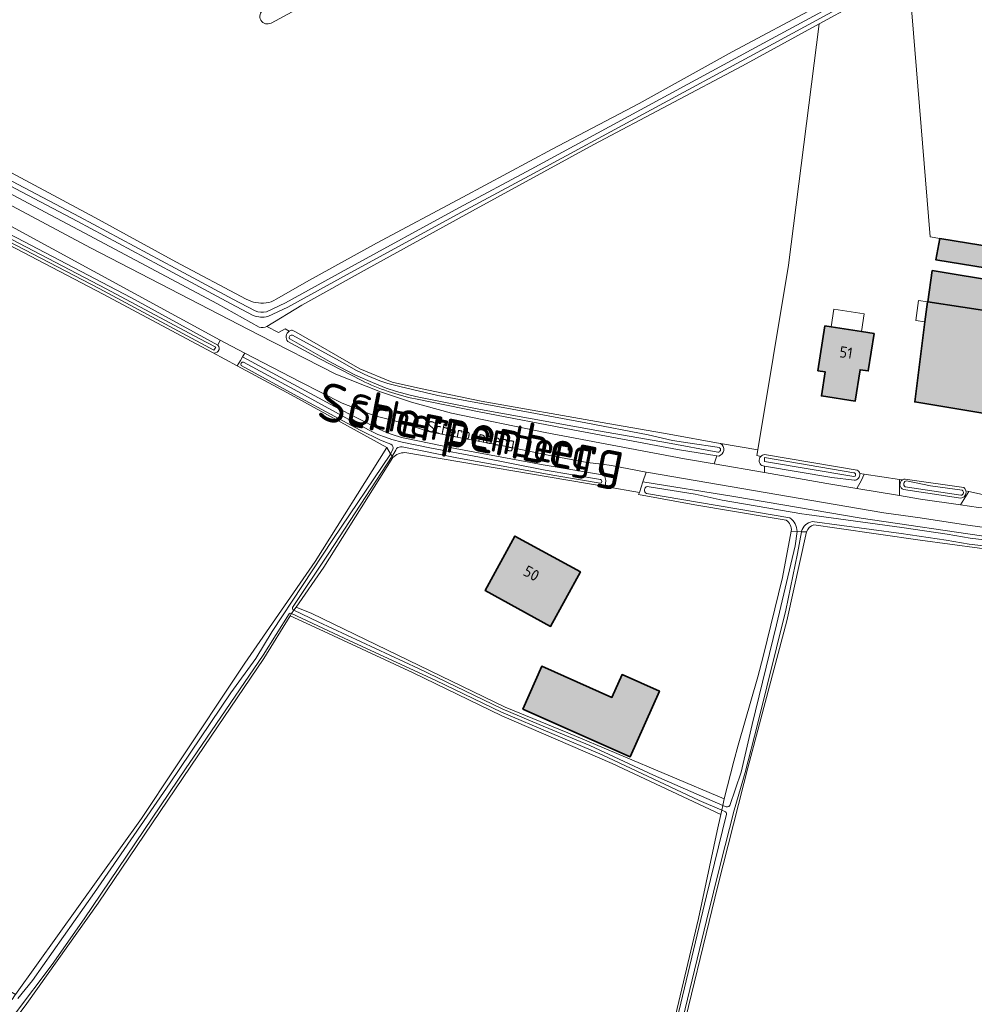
# Model space of a CAD drawing. Header units: metres. Extents: x 200031 to 204075, y 460125 to 464703.
# Tile 15 of 178: x 200327 to 200481, y 462962 to 463121. Entities that reach past the tile are written whole.
import ezdxf
from ezdxf.enums import TextEntityAlignment as Align

# ---------------------------------------------------------------- set-up
doc = ezdxf.new("R2010")
doc.units = ezdxf.units.M
doc.header["$LTSCALE"] = 2
for name, color, linetype, lineweight in [('B-WE-GR-BOOMTEELT-GV', 253, 'Continuous', 13), ('B-WE-GR-GRAS-GV', 253, 'Continuous', 13), ('B-WE-OG-BEBOUWING-GV', 253, 'Continuous', 35), ('B-WE-OG-BEBOUWING-T18', 253, 'Continuous', 18), ('B-WE-OG-BEBOUWING_LUIFEL-GV', 253, 'Continuous', 18), ('B-WE-OG-TERREIN_CULTUURSCHEIDING-GV', 253, 'Continuous', 18), ('B-WE-OG-TERREIN_ERF-GV', 253, 'Continuous', 18), ('B-WE-OG-TOPOGRAFIE-T18', 250, 'Continuous', 18), ('B-WE-OG-TOPOGRAFIE-T25_2000', 250, 'Continuous', 18), ('B-WE-OG-TOPOGRAFIE-T25_2500', 250, 'Continuous', 18), ('B-WE-OG-WATER_SLOOT-GV', 253, 'Continuous', 18), ('B-WE-VH-ONVERHARD-GV', 253, 'Continuous', 18), ('B-WE-VH-VERHARDING_ASFALT-GV', 253, 'Continuous', 18), ('B-WE-VH-VERHARDING_BETON-A', 254, 'Continuous', 25), ('B-WE-VH-VERHARDING_OPEN-GV', 253, 'Continuous', 18)]:
    doc.layers.add(name, color=color, linetype=linetype, lineweight=lineweight)
doc.styles.add('NLCS-ISO-M1000-T18', font='NLCS-ISO.ttf', dxfattribs={"height": 1.8})
doc.styles.add('NLCS-ISO-M2000-T25', font='NLCS-ISO.ttf', dxfattribs={"height": 5})
doc.styles.add('NLCS-ISO-M2500-T25', font='NLCS-ISO.ttf', dxfattribs={"height": 6.25})

msp = doc.modelspace()

# ---------------------------------------------------------------- hatches: boundary and pattern name
at = {"layer": 'B-WE-VH-VERHARDING_BETON-A'}
h = msp.add_hatch(color=256, dxfattribs=at)
h.dxf.hatch_style = 1
h.paths.add_polyline_path([(200499.692, 463065.572), (200501.588, 463077.315), (200499.194, 463077.702), (200499.81, 463081.513), (200475.327, 463085.466), (200474.691, 463082.027), (200494.924, 463078.76), (200492.878, 463066.092), (200495.2, 463065.717), (200495.291, 463066.283)])
h = msp.add_hatch(color=256, dxfattribs=at)
h.dxf.hatch_style = 1
h.paths.add_polyline_path([(200473.364, 463075.225), (200484.65, 463073.525), (200488.597, 463072.877), (200491.023, 463072.557), (200491.651, 463077.429), (200489.377, 463077.773), (200485.43, 463078.421), (200474.09, 463080.283)])
h = msp.add_hatch(color=256, dxfattribs=at)
h.dxf.hatch_style = 1
h.paths.add_polyline_path([(200484.65, 463073.525), (200473.364, 463075.225), (200473.311, 463075.233), (200472.898, 463071.99), (200471.255, 463059.094), (200482.595, 463057.232), (200483.961, 463068.065)])
h = msp.add_hatch(color=256, dxfattribs=at)
h.dxf.hatch_style = 1
h.paths.add_polyline_path([(200464.702, 463070.123), (200462.653, 463070.439), (200457.759, 463071.195), (200456.76, 463071.349), (200455.644, 463064.119), (200456.789, 463063.942), (200456.188, 463060.052), (200461.662, 463059.207), (200462.445, 463064.283), (200463.769, 463064.079)])
h = msp.add_hatch(color=256, dxfattribs=at)
h.dxf.hatch_style = 1
h.paths.add_polyline_path([(200417.296, 463031.621), (200406.717, 463037.427), (200401.892, 463028.636), (200412.471, 463022.83)])
h = msp.add_hatch(color=256, dxfattribs=at)
h.dxf.hatch_style = 1
h.paths.add_polyline_path([(200407.975, 463009.471), (200425.345, 463001.772), (200430.046, 463012.377), (200424.012, 463015.052), (200422.378, 463011.365), (200411.042, 463016.39)])

# ---------------------------------------------------------------- linework, layer by layer
at = {"layer": 'B-WE-GR-BOOMTEELT-GV', "flags": 128}
for points in [[(200444.091, 463161.754), (200367.354, 463120.275)], [(200368.162, 463075.681), (200373.545, 463078.726), (200384.355, 463084.706), (200398.335, 463092.165), (200412.72, 463099.885), (200426.766, 463107.266), (200441.806, 463115.601), (200455.719, 463123.062)], [(200276.588, 463121.403), (200278.696, 463120.277), (200297.313, 463110.335), (200317.842, 463100.091), (200338.916, 463088.846), (200351.977, 463081.717), (200363.344, 463075.683)]]:
    msp.add_lwpolyline(points, dxfattribs=at)
at = {"layer": 'B-WE-GR-BOOMTEELT-GV'}
for points in [[(200367.354, 463120.275, -0.9852575), (200366.133, 463122.361)], [(200363.344, 463075.683, 0.1597066), (200366.549, 463075.066)], [(200366.549, 463075.066, 0.1341735), (200368.162, 463075.681)]]:
    msp.add_lwpolyline(points, format="xyb", dxfattribs=at)
at = {"layer": 'B-WE-GR-GRAS-GV', "flags": 128}
for points in [[(200470.329, 463127.918), (200473.731, 463085.724), (200475.327, 463085.466), (200499.81, 463081.513), (200499.194, 463077.702), (200501.588, 463077.315), (200499.692, 463065.572), (200529.89, 463066.369), (200537.166, 463066.105), (200547.794, 463064.786), (200546.826, 463057.414), (200552.115, 463056.58), (200550.773, 463045.58), (200568.182, 463046.794), (200576.925, 463047.215), (200587.172, 463092.96), (200602.762, 463162.978)], [(200445.932, 463051.341), (200450.899, 463081.158), (200455.813, 463120.128), (200443.463, 463113.378), (200419.473, 463100.628), (200399.869, 463089.942), (200382.889, 463080.57), (200372.34, 463074.719), (200366.68, 463071.259), (200368.556, 463070.3), (200369.632, 463070.896), (200370.282, 463070.495)], [(200340.276, 463076.486), (200317.892, 463088.162), (200316.319, 463088.983), (200311.368, 463091.621), (200311.275, 463091.671), (200298.307, 463098.58), (200293.754, 463101.067), (200261.452, 463059.633), (200283.966, 463046.894), (200287.048, 463040.331), (200284.606, 463028.747), (200277.938, 463014.385), (200266.697, 462997.727), (200272.071, 462993.716)], [(200273.106, 462995.21), (200281.875, 462989.947), (200290.718, 462984.371), (200326.102, 462963.376), (200346.426, 462991.781), (200351.884, 463000), (200363.101, 463016.887), (200374.456, 463033.306), (200386.041, 463051.723), (200383.398, 463053.176), (200370.625, 463060.233), (200361.904, 463064.906), (200357.884, 463067.06), (200357.876, 463067.064), (200355.271, 463068.459), (200340.276, 463076.486)], [(200370.788, 463070.671), (200371.394, 463070.324), (200381.68, 463064.43), (200386.909, 463062.251), (200391.5, 463061.268), (200401.275, 463059.225), (200420.807, 463055.758), (200431.612, 463053.884), (200439.874, 463052.358), (200439.93, 463052.348), (200445.932, 463051.341)], [(200481.694, 463035.47), (200472.118, 463036.77), (200458.686, 463038.704), (200454.974, 463039.236)], [(200453.813, 463038.081), (200450.605, 463023.705), (200444.346, 463000), (200443.651, 462997.441), (200439.483, 462980.933), (200432.867, 462953.712), (200428.291, 462935.5), (200422.595, 462912.18), (200418.082, 462893.965), (200414.984, 462880.454), (200414.92, 462880.173), (200413.02, 462873.077)], [(200411.103, 462873.646), (200411.633, 462875.44), (200417.146, 462895.942), (200423.187, 462920.936), (200430.99, 462952.939), (200436.356, 462975.673), (200439.39, 462989.795), (200439.951, 462992.469), (200422.421, 463000.689), (200404.585, 463008.374), (200390.277, 463015.322), (200374.429, 463022.728), (200370.429, 463024.549), (200366.172, 463017.623), (200354.416, 463000.256), (200339.449, 462978.149), (200327.956, 462961.925), (200325.106, 462958.177)]]:
    msp.add_lwpolyline(points, dxfattribs=at)
at = {"layer": 'B-WE-GR-GRAS-GV'}
for points in [[(200370.282, 463070.495, -0.1227963), (200370.788, 463070.671)], [(200454.974, 463039.236, 0.2651058), (200453.813, 463038.081)]]:
    msp.add_lwpolyline(points, format="xyb", dxfattribs=at)
at = {"layer": 'B-WE-OG-BEBOUWING-GV', "flags": 128}
for points in [[(200499.692, 463065.572), (200501.588, 463077.315), (200499.194, 463077.702), (200499.81, 463081.513), (200475.327, 463085.466), (200474.691, 463082.027), (200494.924, 463078.76), (200492.878, 463066.092), (200495.2, 463065.717), (200495.291, 463066.283)], [(200473.364, 463075.225), (200484.65, 463073.525), (200488.597, 463072.877), (200491.023, 463072.557), (200491.651, 463077.429), (200489.377, 463077.773), (200485.43, 463078.421), (200474.09, 463080.283)], [(200484.65, 463073.525), (200473.364, 463075.225), (200473.311, 463075.233), (200472.898, 463071.99), (200471.255, 463059.094), (200482.595, 463057.232), (200483.961, 463068.065)], [(200464.702, 463070.123), (200462.653, 463070.439), (200457.759, 463071.195), (200456.76, 463071.349), (200455.644, 463064.119), (200456.789, 463063.942), (200456.188, 463060.052), (200461.662, 463059.207), (200462.445, 463064.283), (200463.769, 463064.079)], [(200417.296, 463031.621), (200406.717, 463037.427), (200401.892, 463028.636), (200412.471, 463022.83)], [(200407.975, 463009.471), (200425.345, 463001.772), (200430.046, 463012.377), (200424.012, 463015.052), (200422.378, 463011.365), (200411.042, 463016.39)]]:
    msp.add_lwpolyline(points, close=True, dxfattribs=at)
at = {"layer": 'B-WE-OG-BEBOUWING_LUIFEL-GV', "flags": 128}
for points in [[(200472.898, 463071.99), (200473.311, 463075.233), (200471.875, 463075.471), (200471.436, 463072.235)], [(200458.2, 463074.054), (200457.759, 463071.195), (200462.653, 463070.439), (200463.095, 463073.298)]]:
    msp.add_lwpolyline(points, close=True, dxfattribs=at)
at = {"layer": 'B-WE-OG-TERREIN_CULTUURSCHEIDING-GV', "flags": 128}
for points in [[(200365.433, 463071.136), (200358.702, 463074.896), (200337.158, 463086.362), (200313.082, 463099.169), (200293.804, 463109.493), (200277.433, 463118.129), (200275.212, 463119.301), (200271.699, 463121.358), (200270.528, 463119.551), (200295.548, 463106.728), (200338.232, 463083.969), (200365.39, 463069.895), (200377.804, 463063.58), (200385, 463060.706), (200390.024, 463059.06), (200396.472, 463057.266), (200411.595, 463054.153), (200434.091, 463049.9), (200438.876, 463049.072), (200439.3, 463050.397), (200432.988, 463051.406), (200416.086, 463054.597), (200400.966, 463057.493), (200390.652, 463059.558)], [(200370.282, 463070.495), (200369.632, 463070.896), (200368.556, 463070.3), (200366.68, 463071.259)], [(200381.996, 463062.522), (200375.203, 463066.049), (200370.065, 463068.845)], [(200388.94, 463053.213), (200397.086, 463051.554), (200411.269, 463048.917), (200421.198, 463047.241), (200420.758, 463049.005), (200418.365, 463049.301), (200412.368, 463050.432), (200404.799, 463051.969), (200398.179, 463053.203), (200392.969, 463054.229), (200388.32, 463055.743), (200383.931, 463056.861), (200378.827, 463058.871), (200372.061, 463062.305), (200363.112, 463066.948), (200362.76, 463066.342), (200377.694, 463058.293), (200384.933, 463054.617)], [(200457.882, 463046.901), (200447.004, 463048.732), (200447.004, 463047.666), (200457.05, 463045.928), (200461.904, 463045.108), (200462.645, 463046.459), (200463.09, 463047.406), (200462.378, 463047.506)], [(200518.493, 463033.039), (200519.434, 463031.384), (200521.199, 463031.521), (200520.794, 463032.405), (200519.854, 463033.823), (200518.844, 463034.783), (200517.145, 463035.814), (200514.921, 463036.718), (200511.019, 463037.209), (200506.72, 463037.243), (200493.333, 463037.645), (200486.773, 463038.222), (200479.462, 463039.232), (200472.152, 463040.34), (200466.284, 463041.142), (200428.297, 463047.679), (200427.917, 463047.751), (200427.38, 463046.149), (200442.085, 463043.796), (200462.592, 463040.29), (200483.851, 463037.196), (200492.633, 463036.442), (200498.263, 463036.08), (200508.96, 463035.549)], [(200461.475, 463046.457), (200457.882, 463046.901)], [(200469.263, 463046.481), (200468.799, 463046.577), (200468.799, 463043.943), (200472.17, 463043.373), (200478.649, 463042.465), (200479.99, 463044.602), (200479.529, 463044.701)], [(200478.658, 463043.547), (200476.247, 463043.906), (200469.435, 463044.942)]]:
    msp.add_lwpolyline(points, dxfattribs=at)
msp.add_lwpolyline([(200318.622, 463089.527), (200323.933, 463086.813), (200344.741, 463075.931), (200358.76, 463068.258), (200359.145, 463069.054), (200325.459, 463087.422), (200319.218, 463090.656)], close=True, dxfattribs=at)
at = {"layer": 'B-WE-OG-TERREIN_CULTUURSCHEIDING-GV'}
for points in [[(200366.68, 463071.259, -0.1803397), (200365.433, 463071.136)], [(200370.065, 463068.845, -0.4577888), (200370.282, 463070.495)], [(200390.652, 463059.558, -0.0601427), (200381.996, 463062.522)], [(200384.933, 463054.617, 0.0489396), (200388.94, 463053.213)], [(200462.378, 463047.506, -0.5001931), (200461.475, 463046.457)], [(200469.435, 463044.942, -0.6066469), (200469.263, 463046.481)], [(200479.529, 463044.701, -0.4551067), (200478.658, 463043.547)]]:
    msp.add_lwpolyline(points, format="xyb", dxfattribs=at)
at = {"layer": 'B-WE-OG-TERREIN_ERF-GV', "flags": 128}
for points in [[(200540.796, 463043.665), (200545.128, 463044.49), (200545.22, 463045.193), (200546.826, 463057.414), (200547.794, 463064.786), (200537.166, 463066.105), (200529.89, 463066.369), (200530.433, 463045.776), (200490.247, 463044.716), (200489.92, 463065.717), (200495.2, 463065.717), (200492.878, 463066.092), (200494.924, 463078.76), (200474.691, 463082.027), (200475.327, 463085.466), (200473.731, 463085.724), (200470.329, 463127.918), (200461.585, 463123.282), (200455.813, 463120.128)], [(200455.813, 463120.128), (200450.899, 463081.158), (200445.932, 463051.341), (200445.777, 463050.408), (200446.399, 463050.249)], [(200386.999, 463050.111), (200375.849, 463032.386), (200371.404, 463025.959), (200373.953, 463024.899), (200405.135, 463009.788), (200415.251, 463005.66), (200423.17, 463002.302), (200440.49, 462994.956), (200442.038, 463001.087), (200442.733, 463003.646), (200445.955, 463014.686), (200446.801, 463017.961), (200449.922, 463030.736), (200451.336, 463038.221)], [(200450.524, 463039.983), (200448.268, 463040.375), (200435.751, 463042.471), (200426.695, 463044.107), (200426.818, 463044.473), (200421.275, 463045.414), (200388.953, 463050.905)], [(200447.002, 463050.587), (200461.957, 463048.073)], [(200462.378, 463047.506), (200463.09, 463047.406), (200468.799, 463046.577), (200469.263, 463046.481)], [(200469.725, 463046.63), (200479.211, 463045.236)], [(200479.529, 463044.701), (200479.99, 463044.602), (200484.911, 463043.54), (200487.449, 463043.463), (200495.308, 463043.222), (200511.331, 463043.265), (200524.801, 463043.667), (200535.053, 463044.127), (200540.035, 463044.483)]]:
    msp.add_lwpolyline(points, dxfattribs=at)
for points in [[(200488.597, 463072.877), (200484.65, 463073.525), (200483.961, 463068.065), (200482.595, 463057.232), (200471.255, 463059.094), (200472.898, 463071.99), (200473.311, 463075.233), (200473.364, 463075.225), (200474.09, 463080.283), (200485.43, 463078.421), (200489.377, 463077.773), (200491.651, 463077.429), (200491.023, 463072.557)], [(200456.76, 463071.349), (200457.759, 463071.195), (200462.653, 463070.439), (200464.702, 463070.123), (200463.769, 463064.079), (200462.445, 463064.283), (200461.662, 463059.207), (200456.188, 463060.052), (200456.789, 463063.942), (200455.644, 463064.119)], [(200401.892, 463028.636), (200406.717, 463037.427), (200417.296, 463031.621), (200412.471, 463022.83)], [(200411.042, 463016.39), (200422.378, 463011.365), (200424.012, 463015.052), (200430.046, 463012.377), (200425.345, 463001.772), (200407.975, 463009.471)]]:
    msp.add_lwpolyline(points, close=True, dxfattribs=at)
at = {"layer": 'B-WE-OG-TERREIN_ERF-GV'}
for points in [[(200388.953, 463050.905, 0.1808374), (200386.999, 463050.111)], [(200446.399, 463050.249, -0.1822667), (200447.002, 463050.587)], [(200461.957, 463048.073, -0.2126924), (200462.378, 463047.506)], [(200469.263, 463046.481, -0.1426178), (200469.725, 463046.63)], [(200479.211, 463045.236, -0.1666995), (200479.529, 463044.701)], [(200451.336, 463038.221, 0.2708666), (200450.524, 463039.983)]]:
    msp.add_lwpolyline(points, format="xyb", dxfattribs=at)
at = {"layer": 'B-WE-OG-WATER_SLOOT-GV', "flags": 128}
for points in [[(200366.594, 463073.655), (200369.709, 463075.096), (200379.735, 463080.653), (200397.691, 463090.425), (200409.34, 463096.673), (200427.018, 463106.269), (200446.139, 463116.618), (200465.675, 463127.239), (200477.604, 463134.141), (200481.615, 463136.735), (200486.044, 463139.727), (200492.211, 463144.082), (200503.042, 463151.209), (200514.381, 463158.835), (200529.731, 463169.22), (200537.04, 463174.224), (200542.702, 463178.22), (200549.415, 463182.525), (200556.188, 463187.007), (200560.996, 463190.312), (200569.138, 463195.912), (200573.67, 463198.633)], [(200573.67, 463198.633), (200569.138, 463195.912), (200560.996, 463190.312), (200556.188, 463187.007), (200549.415, 463182.525), (200542.702, 463178.22), (200537.04, 463174.224), (200529.731, 463169.22), (200514.381, 463158.835), (200503.042, 463151.209), (200492.211, 463144.082), (200486.044, 463139.727), (200481.615, 463136.735), (200477.604, 463134.141), (200465.675, 463127.239), (200446.139, 463116.618), (200427.018, 463106.269), (200409.34, 463096.673), (200397.691, 463090.425), (200379.735, 463080.653), (200369.709, 463075.096), (200366.594, 463073.655)], [(200574.053, 463197.911), (200569.58, 463195.225), (200561.458, 463189.639), (200556.645, 463186.331), (200549.86, 463181.841), (200543.158, 463177.542), (200537.506, 463173.553), (200530.191, 463168.545), (200514.837, 463158.158), (200503.494, 463150.529), (200492.671, 463143.407), (200486.508, 463139.055), (200482.065, 463136.054), (200478.031, 463133.445), (200466.074, 463126.527), (200446.528, 463115.901), (200427.407, 463105.551), (200409.728, 463095.955), (200398.079, 463089.707), (200380.128, 463079.938), (200370.079, 463074.368), (200366.847, 463072.873)], [(200366.847, 463072.873), (200370.079, 463074.368), (200380.128, 463079.938), (200398.079, 463089.707), (200409.728, 463095.955), (200427.407, 463105.551), (200446.528, 463115.901), (200466.074, 463126.527), (200478.031, 463133.445), (200482.065, 463136.054), (200486.508, 463139.055), (200492.671, 463143.407), (200503.494, 463150.529), (200514.837, 463158.158), (200530.191, 463168.545), (200537.506, 463173.553), (200543.158, 463177.542), (200549.86, 463181.841), (200556.645, 463186.331), (200561.458, 463189.639), (200569.58, 463195.225), (200574.053, 463197.911)], [(200367.354, 463120.275), (200444.091, 463161.754)], [(200366.68, 463071.259), (200372.34, 463074.719), (200382.889, 463080.57), (200399.869, 463089.942), (200419.473, 463100.628), (200443.463, 463113.378), (200455.813, 463120.128), (200461.585, 463123.282)], [(200455.719, 463123.062), (200441.806, 463115.601), (200426.766, 463107.266), (200412.72, 463099.885), (200398.335, 463092.165), (200384.355, 463084.706), (200373.545, 463078.726), (200368.162, 463075.681)], [(200363.344, 463075.683), (200351.977, 463081.717), (200338.916, 463088.846), (200317.842, 463100.091), (200297.313, 463110.335), (200278.696, 463120.277)], [(200364.483, 463073.031), (200360.786, 463074.962), (200351.513, 463079.986), (200336.037, 463088.25), (200319.138, 463097.154), (200304.04, 463105.007), (200287.567, 463113.659), (200278.581, 463118.344)], [(200278.581, 463118.344), (200287.567, 463113.659), (200304.04, 463105.007), (200319.138, 463097.154), (200336.037, 463088.25), (200351.513, 463079.986), (200360.786, 463074.962), (200364.483, 463073.031)], [(200278.959, 463119.068), (200287.945, 463114.382), (200304.418, 463105.731), (200319.517, 463097.878), (200336.419, 463088.971), (200351.899, 463080.705), (200361.169, 463075.683), (200364.808, 463073.783)], [(200364.808, 463073.783), (200361.169, 463075.683), (200351.899, 463080.705), (200336.419, 463088.971), (200319.517, 463097.878), (200304.418, 463105.731), (200287.945, 463114.382), (200278.959, 463119.068)], [(200277.433, 463118.129), (200293.804, 463109.493), (200313.082, 463099.169), (200337.158, 463086.362), (200358.702, 463074.896), (200365.433, 463071.136)], [(200317.892, 463088.162), (200340.276, 463076.486), (200355.271, 463068.459), (200357.876, 463067.064), (200357.884, 463067.06)], [(200358.76, 463068.258), (200344.741, 463075.931), (200323.933, 463086.813), (200318.622, 463089.527), (200318.54, 463089.569)], [(200439.93, 463052.348), (200439.874, 463052.358), (200431.612, 463053.884), (200420.807, 463055.758), (200401.275, 463059.225), (200391.5, 463061.268), (200386.909, 463062.251), (200381.68, 463064.43), (200371.394, 463070.324), (200370.788, 463070.671)], [(200439.485, 463050.976), (200431.36, 463052.478), (200420.551, 463054.353), (200401.145, 463057.849), (200391.222, 463059.866), (200389.809, 463060.168), (200387.613, 463060.751), (200385.928, 463061.312), (200383.723, 463062.203), (200380.999, 463063.409), (200377.15, 463065.379), (200370.382, 463069.257), (200370.351, 463069.278)], [(200370.351, 463069.278), (200370.382, 463069.257), (200377.15, 463065.379), (200380.999, 463063.409), (200383.723, 463062.203), (200385.928, 463061.312), (200387.613, 463060.751), (200389.809, 463060.168), (200391.222, 463059.866), (200401.145, 463057.849), (200420.551, 463054.353), (200431.36, 463052.478), (200439.485, 463050.976)], [(200370.835, 463069.852), (200378.385, 463065.711), (200381.134, 463064.167)], [(200381.134, 463064.167), (200378.385, 463065.711), (200370.835, 463069.852)], [(200370.065, 463068.845), (200375.203, 463066.049), (200381.996, 463062.522)], [(200384.933, 463054.617), (200377.694, 463058.293), (200362.76, 463066.342), (200362.422, 463065.762), (200361.904, 463064.906), (200370.625, 463060.233), (200383.398, 463053.176), (200386.041, 463051.723), (200386.651, 463050.697), (200387.011, 463051.394)], [(200385.026, 463052.904), (200381.759, 463054.507), (200372.172, 463059.676), (200362.537, 463064.97)], [(200362.537, 463064.97), (200372.172, 463059.676), (200381.759, 463054.507), (200385.026, 463052.904)], [(200362.88, 463065.516), (200371.103, 463061.112), (200381.067, 463055.607), (200384.615, 463053.844), (200385.832, 463053.385), (200386.86, 463053.008), (200388.504, 463052.596), (200392.98, 463051.693), (200400.981, 463050.155), (200411.58, 463048.075), (200420.552, 463046.551)], [(200420.552, 463046.551), (200411.58, 463048.075), (200400.981, 463050.155), (200392.98, 463051.693), (200388.504, 463052.596), (200386.86, 463053.008), (200385.832, 463053.385), (200384.615, 463053.844), (200381.067, 463055.607), (200371.103, 463061.112), (200362.88, 463065.516)], [(200386.191, 463062.059), (200388.157, 463061.55), (200394.299, 463060.137), (200406.262, 463057.884), (200418.161, 463055.719), (200428.246, 463053.787), (200432.179, 463052.873), (200434.643, 463052.485), (200439.721, 463051.704)], [(200439.721, 463051.704), (200434.643, 463052.485), (200432.179, 463052.873), (200428.246, 463053.787), (200418.161, 463055.719), (200406.262, 463057.884), (200394.299, 463060.137), (200388.157, 463061.55), (200386.191, 463062.059)], [(200390.652, 463059.558), (200400.966, 463057.493), (200416.086, 463054.597), (200432.988, 463051.406), (200439.3, 463050.397), (200439.629, 463050.345)], [(200388.953, 463050.905), (200421.275, 463045.414), (200421.407, 463046.406), (200421.198, 463047.241), (200411.269, 463048.917), (200397.086, 463051.554), (200388.94, 463053.213)], [(200326.499, 462962.747), (200328.842, 462965.621), (200338.847, 462979.833), (200351.051, 462997.548), (200360.857, 463012.098), (200364.877, 463017.669), (200367.511, 463021.984), (200377.351, 463036.868), (200386.627, 463050.651), (200386.651, 463050.697), (200386.041, 463051.723), (200374.456, 463033.306), (200363.101, 463016.887), (200351.884, 463000), (200346.426, 462991.781), (200326.102, 462963.376), (200325.949, 462963.163), (200325.571, 462962.593)], [(200387.011, 463051.394), (200386.651, 463050.697), (200386.891, 463050.294), (200387.004, 463050.467), (200387.491, 463051.299), (200387.597, 463051.567)], [(200387.597, 463051.567), (200387.491, 463051.299), (200387.004, 463050.467), (200386.891, 463050.294), (200386.999, 463050.111)], [(200420.481, 463045.941), (200413.184, 463047.172), (200397.332, 463050.037), (200388.514, 463051.813)], [(200388.514, 463051.813), (200397.332, 463050.037), (200413.184, 463047.172), (200420.481, 463045.941)], [(200370.818, 463025.89), (200376.654, 463034.637), (200386.891, 463050.294), (200386.651, 463050.697), (200386.627, 463050.651), (200377.351, 463036.868), (200367.511, 463021.984), (200364.877, 463017.669), (200360.857, 463012.098), (200351.051, 462997.548), (200338.847, 462979.833), (200328.842, 462965.621), (200326.499, 462962.747)], [(200370.951, 463025.465), (200371.035, 463025.425), (200371.404, 463025.959), (200375.849, 463032.386), (200386.999, 463050.111), (200386.891, 463050.294), (200376.654, 463034.637), (200370.818, 463025.89)], [(200461.957, 463048.073), (200447.002, 463050.587)], [(200461.433, 463047.01), (200447.004, 463049.454), (200447.004, 463050.095), (200461.447, 463047.636), (200461.533, 463047.624)], [(200461.533, 463047.624), (200461.447, 463047.636), (200447.004, 463050.095), (200447.004, 463049.454), (200461.433, 463047.01)], [(200446.595, 463048.801), (200447.004, 463048.732), (200457.882, 463046.901), (200461.475, 463046.457)], [(200508.96, 463035.549), (200498.263, 463036.08), (200492.633, 463036.442), (200483.851, 463037.196), (200462.592, 463040.29), (200442.085, 463043.796), (200427.38, 463046.149), (200426.818, 463044.473), (200426.695, 463044.107), (200435.751, 463042.471), (200448.268, 463040.375), (200450.524, 463039.983)], [(200428.064, 463045.435), (200428.406, 463045.379), (200435.817, 463044.162), (200440.166, 463043.22), (200453.039, 463041.034), (200453.819, 463040.902), (200469.188, 463038.795), (200476.479, 463037.717), (200480.201, 463037.099), (200487.958, 463036.186), (200491.278, 463035.736), (200497.068, 463035.332), (200503.078, 463035.12), (200510.076, 463034.539), (200513.69, 463034.309), (200516.18, 463033.624)], [(200516.18, 463033.624), (200513.69, 463034.309), (200510.076, 463034.539), (200503.078, 463035.12), (200497.068, 463035.332), (200491.278, 463035.736), (200487.958, 463036.186), (200480.201, 463037.099), (200476.479, 463037.717), (200469.188, 463038.795), (200453.819, 463040.902), (200453.039, 463041.034), (200440.166, 463043.22), (200435.817, 463044.162), (200428.406, 463045.379), (200428.064, 463045.435)], [(200478.716, 463044.018), (200469.717, 463045.378)], [(200469.717, 463045.378), (200478.716, 463044.018)], [(200479.211, 463045.236), (200469.725, 463046.63)], [(200469.95, 463046.339), (200473.802, 463045.542), (200478.908, 463044.813)], [(200478.908, 463044.813), (200473.802, 463045.542), (200469.95, 463046.339)], [(200451.104, 463040.348), (200427.945, 463044.282)], [(200427.945, 463044.282), (200451.104, 463040.348)], [(200469.435, 463044.942), (200476.247, 463043.906), (200478.658, 463043.547)], [(200515.368, 463032.982), (200513.844, 463033.313), (200510.005, 463033.541), (200503.019, 463034.121), (200497.015, 463034.333), (200491.176, 463034.741), (200487.832, 463035.194), (200480.061, 463036.109), (200476.324, 463036.729), (200469.047, 463037.805), (200454.712, 463039.77)], [(200454.712, 463039.77), (200469.047, 463037.805), (200476.324, 463036.729), (200480.061, 463036.109), (200487.832, 463035.194), (200491.176, 463034.741), (200497.015, 463034.333), (200503.019, 463034.121), (200510.005, 463033.541), (200513.844, 463033.313), (200515.368, 463032.982)], [(200454.974, 463039.236), (200458.686, 463038.704), (200472.118, 463036.77), (200481.694, 463035.47), (200496.496, 463033.943), (200509.944, 463033.142), (200514.504, 463032.73), (200515.865, 463032.358), (200516.342, 463032.102), (200517.863, 463030.728)], [(200412.409, 462873.453), (200414.86, 462883.027), (200418.95, 462899.633), (200423.895, 462919.694), (200426.937, 462931.919), (200429.716, 462943.043), (200434.184, 462961.047), (200437.647, 462975.33), (200439.919, 462984.482), (200442.097, 462993.161), (200443.871, 462999.244), (200445.867, 463006.979), (200450.462, 463025.452), (200452.359, 463034.602), (200452.988, 463038.127), (200452.281, 463038.167), (200451.986, 463035.861), (200448.96, 463023.057), (200445.02, 463006.981), (200443.234, 462999.269), (200441.397, 462993.913)], [(200450.605, 463023.705), (200453.813, 463038.081), (200452.988, 463038.127), (200452.359, 463034.602), (200450.462, 463025.452), (200445.867, 463006.979), (200443.871, 462999.244), (200442.097, 462993.161), (200439.919, 462984.482), (200437.647, 462975.33), (200434.184, 462961.047), (200429.716, 462943.043), (200426.937, 462931.919), (200423.895, 462919.694), (200418.95, 462899.633), (200414.86, 462883.027), (200412.409, 462873.453)], [(200441.397, 462993.913), (200443.234, 462999.269), (200445.02, 463006.981), (200448.96, 463023.057), (200451.986, 463035.861), (200452.281, 463038.167), (200451.336, 463038.221), (200449.922, 463030.736), (200446.801, 463017.961), (200445.955, 463014.686), (200442.733, 463003.646), (200442.038, 463001.087), (200440.49, 462994.956), (200440.263, 462993.91), (200440.635, 462993.747)], [(200451.336, 463038.221), (200452.281, 463038.167)], [(200452.281, 463038.167), (200452.988, 463038.127), (200452.999, 463038.188)], [(200452.999, 463038.188), (200452.988, 463038.127), (200453.813, 463038.081)], [(200370.286, 463024.874), (200366.087, 463018.197), (200354.708, 463001.528), (200353.677, 463000), (200337.206, 462975.576), (200332.011, 462968.252), (200325.945, 462960.161), (200321.421, 462953.688), (200311.551, 462939.089), (200300.778, 462923.221), (200291.076, 462909.008), (200285.491, 462900.584), (200279.835, 462892.334), (200273.862, 462883.742), (200267.318, 462874.318), (200257.082, 462859.095)], [(200257.082, 462859.095), (200267.318, 462874.318), (200273.862, 462883.742), (200279.835, 462892.334), (200285.491, 462900.584), (200291.076, 462909.008), (200300.778, 462923.221), (200311.551, 462939.089), (200321.421, 462953.688), (200325.945, 462960.161), (200332.011, 462968.252), (200337.206, 462975.576), (200353.677, 463000), (200354.708, 463001.528), (200366.087, 463018.197), (200370.286, 463024.874)], [(200257.241, 462858.205), (200257.945, 462859.165), (200268.302, 462874.807), (200283.476, 462896.742), (200292.645, 462910.683), (200303.564, 462925.989), (200319.46, 462949.951), (200325.106, 462958.177), (200327.956, 462961.925), (200339.449, 462978.149), (200354.416, 463000.256), (200366.172, 463017.623), (200370.429, 463024.549), (200370.672, 463024.9), (200370.612, 463024.929)], [(200370.612, 463024.929), (200370.672, 463024.9), (200371.035, 463025.425), (200370.951, 463025.465)], [(200413.02, 462873.077), (200414.92, 462880.173), (200414.984, 462880.454), (200418.082, 462893.965), (200422.595, 462912.18), (200428.291, 462935.5), (200432.867, 462953.712), (200439.483, 462980.933), (200443.651, 462997.441), (200444.346, 463000), (200450.605, 463023.705)], [(200440.611, 462992.951), (200440.102, 462993.166), (200439.951, 462992.469), (200439.39, 462989.795), (200436.356, 462975.673), (200430.99, 462952.939), (200423.187, 462920.936), (200417.146, 462895.942), (200411.633, 462875.44), (200411.103, 462873.646)], [(200440.263, 462993.91), (200440.102, 462993.166), (200440.611, 462992.951)], [(200440.635, 462993.747), (200440.263, 462993.91)], [(200411.897, 462873.706), (200414.801, 462885.319), (200422.078, 462915.024), (200427.738, 462937.951), (200432.577, 462958.167), (200437.659, 462979.311), (200440.866, 462992.489)], [(200440.866, 462992.489), (200437.659, 462979.311), (200432.577, 462958.167), (200427.738, 462937.951), (200422.078, 462915.024), (200414.801, 462885.319), (200411.897, 462873.706)]]:
    msp.add_lwpolyline(points, dxfattribs=at)
at = {"layer": 'B-WE-OG-WATER_SLOOT-GV'}
for points in [[(200366.133, 463122.361, 0.9852575), (200367.354, 463120.275)], [(200366.549, 463075.066, -0.1597066), (200363.344, 463075.683)], [(200368.162, 463075.681, -0.1341735), (200366.549, 463075.066)], [(200364.808, 463073.783, 0.1443577), (200366.594, 463073.655)], [(200366.594, 463073.655, -0.1443577), (200364.808, 463073.783)], [(200366.847, 463072.873, -0.1504858), (200364.483, 463073.031)], [(200364.483, 463073.031, 0.1504858), (200366.847, 463072.873)], [(200365.433, 463071.136, 0.1803397), (200366.68, 463071.259)], [(200370.788, 463070.671, 0.1227963), (200370.282, 463070.495)], [(200370.282, 463070.495, 0.4577888), (200370.065, 463068.845)], [(200370.351, 463069.278, -0.7480167), (200370.835, 463069.852)], [(200370.835, 463069.852, 0.7480167), (200370.351, 463069.278)], [(200357.884, 463067.06, 0.8641615), (200358.76, 463068.258)], [(200362.537, 463064.97, -0.6217367), (200362.88, 463065.516)], [(200362.88, 463065.516, 0.6217367), (200362.537, 463064.97)], [(200381.134, 463064.167, 0.0381754), (200386.191, 463062.059)], [(200386.191, 463062.059, -0.0381754), (200381.134, 463064.167)], [(200381.996, 463062.522, 0.0601427), (200390.652, 463059.558)], [(200388.94, 463053.213, -0.0489396), (200384.933, 463054.617)], [(200386.688, 463052.282, -0.0257214), (200385.026, 463052.904)], [(200385.026, 463052.904, 0.0257214), (200386.688, 463052.282)], [(200387.011, 463051.394, 0.3646496), (200386.688, 463052.282)], [(200386.688, 463052.282, -0.3646496), (200387.011, 463051.394)], [(200388.514, 463051.813, 0.2277024), (200387.597, 463051.567)], [(200387.597, 463051.567, -0.2277024), (200388.514, 463051.813)], [(200439.721, 463051.704, -0.7768764), (200439.485, 463050.976)], [(200439.485, 463050.976, 0.7768764), (200439.721, 463051.704)], [(200439.629, 463050.345, 0.6530095), (200439.93, 463052.348)], [(200386.999, 463050.111, -0.1808374), (200388.953, 463050.905)], [(200446.399, 463050.249, 0.4451986), (200446.595, 463048.801)], [(200447.002, 463050.587, 0.1822667), (200446.399, 463050.249)], [(200461.533, 463047.624, -0.782765), (200461.433, 463047.01)], [(200461.433, 463047.01, 0.782765), (200461.533, 463047.624)], [(200461.475, 463046.457, 0.5001931), (200462.378, 463047.506)], [(200462.378, 463047.506, 0.2126924), (200461.957, 463048.073)], [(200420.552, 463046.551, -0.8317216), (200420.481, 463045.941)], [(200420.481, 463045.941, 0.8317216), (200420.552, 463046.551)], [(200427.945, 463044.282, -0.6461502), (200428.064, 463045.435)], [(200428.064, 463045.435, 0.6461502), (200427.945, 463044.282)], [(200469.263, 463046.481, 0.6066469), (200469.435, 463044.942)], [(200469.725, 463046.63, 0.1426178), (200469.263, 463046.481)], [(200469.717, 463045.378, -0.6894912), (200469.95, 463046.339)], [(200469.95, 463046.339, 0.6894912), (200469.717, 463045.378)], [(200479.529, 463044.701, 0.1666995), (200479.211, 463045.236)], [(200478.658, 463043.547, 0.4551067), (200479.529, 463044.701)], [(200478.908, 463044.813, -0.7494164), (200478.716, 463044.018)], [(200478.716, 463044.018, 0.7494164), (200478.908, 463044.813)], [(200450.524, 463039.983, -0.2708666), (200451.336, 463038.221)], [(200452.281, 463038.167, 0.230159), (200451.104, 463040.348)], [(200451.104, 463040.348, -0.230159), (200452.281, 463038.167)], [(200454.712, 463039.77, 0.2808043), (200452.999, 463038.188)], [(200452.999, 463038.188, -0.2808043), (200454.712, 463039.77)], [(200453.813, 463038.081, -0.2651058), (200454.974, 463039.236)], [(200370.612, 463024.929, 0.2804894), (200370.286, 463024.874)], [(200370.286, 463024.874, -0.2804894), (200370.612, 463024.929)], [(200370.818, 463025.89, 0.3449927), (200370.951, 463025.465)], [(200370.951, 463025.465, -0.3449927), (200370.818, 463025.89)], [(200440.866, 462992.489, 0.2762965), (200440.611, 462992.951)], [(200440.611, 462992.951, -0.2762965), (200440.866, 462992.489)], [(200440.635, 462993.747, 0.4089137), (200441.397, 462993.913)], [(200441.397, 462993.913, -0.4089137), (200440.635, 462993.747)]]:
    msp.add_lwpolyline(points, format="xyb", dxfattribs=at)
at = {"layer": 'B-WE-OG-WATER_SLOOT-GV', "flags": 128}
for points in [[(200358.417, 463067.908), (200358.12, 463067.444), (200339.597, 463077.407), (200318.11, 463088.567), (200318.366, 463089.043), (200340.743, 463077.37), (200355.743, 463069.341)], [(200358.12, 463067.444), (200358.417, 463067.908), (200355.743, 463069.341), (200340.743, 463077.37), (200318.366, 463089.043), (200318.11, 463088.567), (200339.597, 463077.407)], [(200440.102, 462993.166), (200436.488, 462994.693), (200420.785, 463002.06), (200404.554, 463008.957), (200393.968, 463014.092), (200379.174, 463020.948), (200370.672, 463024.9), (200370.429, 463024.549), (200374.429, 463022.728), (200390.277, 463015.322), (200404.585, 463008.374), (200422.421, 463000.689), (200439.951, 462992.469)], [(200440.263, 462993.91), (200429.113, 462998.825), (200418.807, 463003.603), (200410.661, 463006.961), (200404.669, 463009.496), (200391.164, 463016.013), (200374.949, 463023.555), (200371.035, 463025.425), (200370.672, 463024.9), (200379.174, 463020.948), (200393.968, 463014.092), (200404.554, 463008.957), (200420.785, 463002.06), (200436.488, 462994.693), (200440.102, 462993.166)], [(200371.035, 463025.425), (200374.949, 463023.555), (200391.164, 463016.013), (200404.669, 463009.496), (200410.661, 463006.961), (200418.807, 463003.603), (200429.113, 462998.825), (200440.263, 462993.91), (200440.49, 462994.956), (200423.17, 463002.302), (200415.251, 463005.66), (200405.135, 463009.788), (200373.953, 463024.899), (200371.404, 463025.959)]]:
    msp.add_lwpolyline(points, close=True, dxfattribs=at)
at = {"layer": 'B-WE-VH-ONVERHARD-GV', "flags": 128}
for points in [[(200357.884, 463067.06), (200361.904, 463064.906), (200362.422, 463065.762), (200362.76, 463066.342), (200363.112, 463066.948), (200360.948, 463068.071), (200359.145, 463069.054)], [(200359.145, 463069.054), (200358.76, 463068.258)], [(200446.399, 463050.249), (200445.777, 463050.408), (200445.932, 463051.341), (200439.93, 463052.348)], [(200439.629, 463050.345), (200439.3, 463050.397), (200438.876, 463049.072), (200447.004, 463047.666), (200447.004, 463048.732)], [(200447.004, 463048.732), (200446.595, 463048.801)]]:
    msp.add_lwpolyline(points, dxfattribs=at)
at = {"layer": 'B-WE-VH-ONVERHARD-GV'}
for points in [[(200358.76, 463068.258, -0.8641615), (200357.884, 463067.06)], [(200439.93, 463052.348, -0.6530095), (200439.629, 463050.345)], [(200446.595, 463048.801, -0.4451986), (200446.399, 463050.249)]]:
    msp.add_lwpolyline(points, format="xyb", dxfattribs=at)
at = {"layer": 'B-WE-VH-VERHARDING_ASFALT-GV', "flags": 128}
for points in [[(200481.557, 463042.057), (200478.649, 463042.465), (200472.17, 463043.373), (200468.799, 463043.943), (200461.904, 463045.108), (200457.05, 463045.928), (200447.004, 463047.666), (200438.876, 463049.072), (200434.091, 463049.9), (200411.595, 463054.153), (200396.472, 463057.266), (200390.024, 463059.06), (200385, 463060.706), (200377.804, 463063.58), (200365.39, 463069.895), (200338.232, 463083.969), (200295.548, 463106.728)], [(200325.459, 463087.422), (200359.145, 463069.054), (200360.948, 463068.071), (200363.112, 463066.948), (200372.061, 463062.305), (200378.827, 463058.871), (200383.931, 463056.861), (200388.32, 463055.743), (200392.969, 463054.229), (200398.179, 463053.203), (200404.799, 463051.969), (200412.368, 463050.432), (200418.365, 463049.301), (200420.758, 463049.005), (200422.333, 463048.81), (200427.917, 463047.751), (200428.297, 463047.679), (200466.284, 463041.142), (200472.152, 463040.34), (200479.462, 463039.232), (200486.773, 463038.222)]]:
    msp.add_lwpolyline(points, dxfattribs=at)
at = {"layer": 'B-WE-VH-VERHARDING_OPEN-GV', "flags": 128}
for points in [[(200426.818, 463044.473), (200427.38, 463046.149), (200427.917, 463047.751), (200422.333, 463048.81), (200420.758, 463049.005), (200421.198, 463047.241), (200421.407, 463046.406), (200421.275, 463045.414)], [(200463.09, 463047.406), (200462.645, 463046.459), (200461.904, 463045.108), (200468.799, 463043.943), (200468.799, 463046.577)], [(200485.547, 463041.723), (200484.911, 463043.54), (200479.99, 463044.602), (200478.649, 463042.465), (200481.557, 463042.057)]]:
    msp.add_lwpolyline(points, close=True, dxfattribs=at)

# ---------------------------------------------------------------- texts
at = {"layer": 'B-WE-OG-BEBOUWING-T18', "style": 'NLCS-ISO-M1000-T18'}
for s, rotation, p in [('51', 351.2, (200460.181, 463067.056)), ('50', 331.2, (200409.388, 463031.398))]:
    msp.add_text(s, height=1.8, rotation=rotation, dxfattribs=at).set_placement(p, align=Align.MIDDLE)
at = {"layer": 'B-WE-OG-TOPOGRAFIE-T18', "style": 'NLCS-ISO-M1000-T18'}
msp.add_text('Scherpenberg', height=1.8, rotation=348.8, dxfattribs=at).set_placement((200399.582, 463053.539), align=Align.MIDDLE)
at = {"layer": 'B-WE-OG-TOPOGRAFIE-T25_2000', "style": 'NLCS-ISO-M2000-T25'}
msp.add_text('Scherpenberg', height=5, rotation=348.8, dxfattribs=at).set_placement((200399.582, 463053.539), align=Align.MIDDLE)
at = {"layer": 'B-WE-OG-TOPOGRAFIE-T25_2500', "style": 'NLCS-ISO-M2500-T25'}
msp.add_text('Scherpenberg', height=6.25, rotation=348.8, dxfattribs=at).set_placement((200399.582, 463053.539), align=Align.MIDDLE)

doc.saveas('drawing.dxf')
